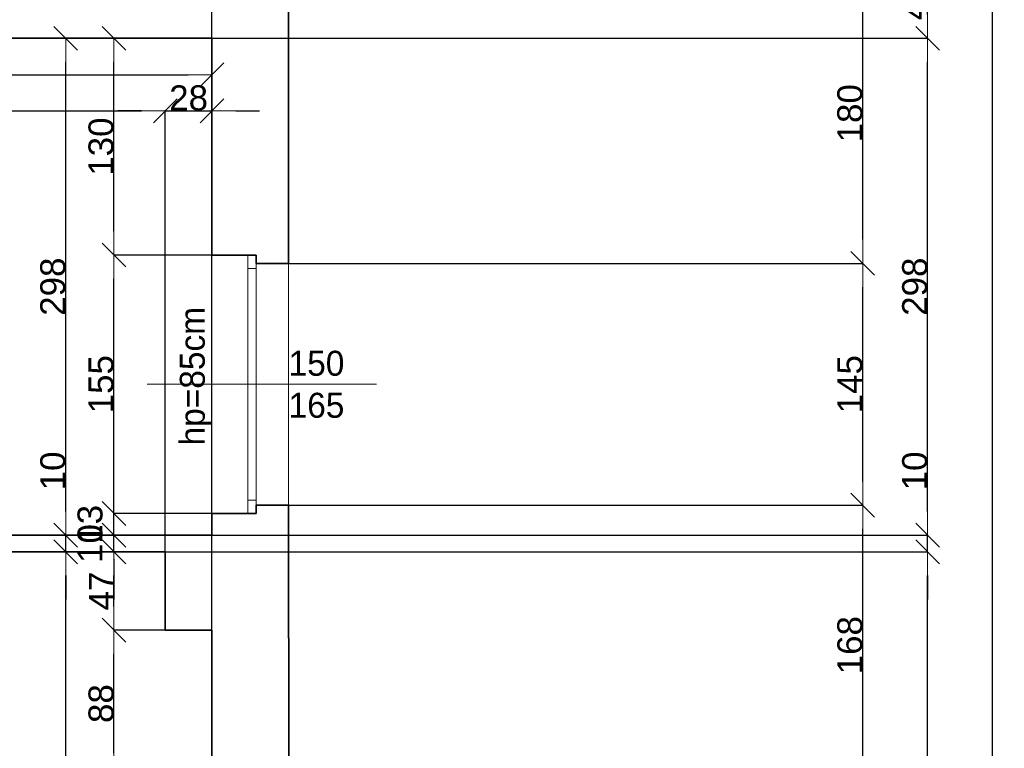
# Model space of a CAD drawing. Header units: metres. Extents: x 7506757 to 756746378, y 5735207 to 582114514.
# Tile 201 of 256: x 7556670 to 7562578, y 5901208 to 5905577. Entities that reach past the tile are written whole.
import ezdxf

# ---------------------------------------------------------------- set-up
doc = ezdxf.new("R2010")
doc.units = ezdxf.units.M
doc.header["$MEASUREMENT"] = 0
doc.header["$PDMODE"] = 2
doc.layers.get('0').update_dxf_attribs({"color": 250, "linetype": 'CONTINUOUS', "lineweight": 100, "plot": 0})
doc.layers.get('Defpoints').update_dxf_attribs({"linetype": 'CONTINUOUS'})
for name, color, linetype, lineweight in [('M_OCIANA6', 5, 'CONTINUOUS', 35), ('M_OPISY141', 7, 'CONTINUOUS', 0), ('m_umeblowanie1', 7, 'CONTINUOUS', 13), ('opis1', 7, 'CONTINUOUS', 13)]:
    doc.layers.add(name, color=color, linetype=linetype, lineweight=lineweight)
doc.layers.add('PWYMIAR', color=7, linetype='CONTINUOUS')
doc.styles.add('GENERATED_STYLE_1', font='arial.ttf')
doc.styles.add('GENERATED_STYLE_2', font='txt')
doc.dimstyles.new('GENERATED_STYLE__1', dxfattribs={"dimtxt": 150, "dimasz": 142.5, "dimexe": 0.18, "dimexo": 0, "dimgap": 0.09, "dimtad": 1, "dimdec": 0, "dimlfac": 0.1, "dimzin": 0, "dimdsep": 46, "dimtxsty": 'GENERATED_STYLE_1', "dimblk": 'ARROWHEAD_6', "dimblk1": 'ARROWHEAD_6', "dimblk2": 'ARROWHEAD_6', "dimcen": 0.09, "dimclrd": 251, "dimclre": 251, "dimclrt": 7, "dimazin": 0, "dimtfac": 1, "dimtdec": 4, "dimtmove": 0, "dimatfit": 3, "dimfxl": 0, "dimtolj": 1, "dimtzin": 0, "dimarcsym": 0})
doc.dimstyles.new('GENERATED_STYLE__2', dxfattribs={"dimtxt": 150, "dimasz": 142.5, "dimexe": 0.18, "dimexo": 0, "dimgap": 0.09, "dimtad": 1, "dimtih": 1, "dimtoh": 1, "dimdec": 0, "dimlfac": 0.1, "dimzin": 0, "dimdsep": 46, "dimtxsty": 'GENERATED_STYLE_1', "dimblk": 'ARROWHEAD_6', "dimblk1": 'ARROWHEAD_6', "dimblk2": 'ARROWHEAD_6', "dimcen": 0.09, "dimclrd": 251, "dimclre": 251, "dimclrt": 7, "dimazin": 0, "dimtfac": 1, "dimtdec": 4, "dimtmove": 0, "dimatfit": 3, "dimfxl": 0, "dimtolj": 1, "dimtzin": 0, "dimarcsym": 0})
doc.dimstyles.new('GENERATED_STYLE__3', dxfattribs={"dimtxt": 150, "dimasz": 142.5, "dimexe": 0.18, "dimexo": 0, "dimgap": 0.09, "dimtad": 1, "dimdec": 0, "dimlfac": 0.1, "dimzin": 0, "dimdsep": 46, "dimtxsty": 'GENERATED_STYLE_1', "dimblk": 'ARROWHEAD_6', "dimblk1": 'ARROWHEAD_6', "dimblk2": 'ARROWHEAD_6', "dimcen": 0.09, "dimclrd": 251, "dimclre": 251, "dimclrt": 7, "dimazin": 0, "dimtfac": 1, "dimtdec": 4, "dimtmove": 2, "dimatfit": 3, "dimfxl": 0, "dimtolj": 1, "dimtzin": 0, "dimarcsym": 0})
doc.dimstyles.new('GENERATED_STYLE__4', dxfattribs={"dimtxt": 150, "dimasz": 142.5, "dimexe": 0.18, "dimexo": 0, "dimgap": 0.09, "dimtad": 1, "dimtih": 1, "dimtoh": 1, "dimdec": 0, "dimlfac": 0.1, "dimzin": 0, "dimdsep": 46, "dimtxsty": 'GENERATED_STYLE_1', "dimblk": 'ARROWHEAD_6', "dimblk1": 'ARROWHEAD_6', "dimblk2": 'ARROWHEAD_6', "dimcen": 0.09, "dimclrd": 251, "dimclre": 251, "dimclrt": 7, "dimazin": 0, "dimtfac": 1, "dimtdec": 4, "dimtmove": 2, "dimatfit": 3, "dimfxl": 0, "dimtolj": 1, "dimtzin": 0, "dimarcsym": 0})

# ---------------------------------------------------------------- blocks, each defined once
blk = doc.blocks.new('ARROWHEAD_6')
at = {"color": 0, "linetype": 'Continuous', "lineweight": 0}
for p, q in [((-0.5, -0.5), (0.5, 0.5)), ((0, 0), (-1, 0))]:
    blk.add_line(p, q, dxfattribs=at)
blk = doc.blocks.new('*D5100')
at = {"layer": 'Defpoints', "color": 0, "linetype": 'Continuous', "transparency": 16777216}
for p in [(7557235.2, 5901915.6), (7557823.4, 5901915.6), (7557823.4, 5901035.6)]:
    blk.add_point(p, dxfattribs=at)
at = {"layer": 'PWYMIAR', "color": 251, "linetype": 'Continuous', "lineweight": -2, "transparency": 16777216}
for p, q in [((7557823.4, 5901915.6), (7557235.1, 5901915.6)), ((7557235.2, 5901178.1), (7557235.2, 5901773.1)), ((7557823.4, 5901035.6), (7557235.1, 5901035.6))]:
    blk.add_line(p, q, dxfattribs=at)
at = {"layer": 'PWYMIAR', "color": 251, "linetype": 'Continuous', "lineweight": -2, "transparency": 16777216, "xscale": 142.5, "yscale": 142.5, "zscale": 142.5}
for p, rotation in [((7557235.2, 5901915.6), 90), ((7557235.2, 5901035.6), 270)]:
    blk.add_blockref('ARROWHEAD_6', p, dxfattribs=dict(at, rotation=rotation))
at = {"layer": 'PWYMIAR', "color": 7, "linetype": 'Continuous', "lineweight": 13, "transparency": 16777216, "insert": (7557158.6, 5901475.6), "char_height": 150, "attachment_point": 5, "rotation": 90, "style": 'GENERATED_STYLE_1'}
blk.add_mtext('\\A1;88', dxfattribs=at)
blk = doc.blocks.new('*D5101')
at = {"layer": 'Defpoints', "color": 0, "linetype": 'Continuous', "transparency": 16777216}
for p in [(7557235.2, 5902385.6), (7557543.4, 5902385.6), (7557823.4, 5901915.6)]:
    blk.add_point(p, dxfattribs=at)
at = {"layer": 'PWYMIAR', "color": 251, "linetype": 'Continuous', "lineweight": -2, "transparency": 16777216}
for p, q in [((7557543.4, 5902385.6), (7557235.1, 5902385.6)), ((7557235.2, 5902058.1), (7557235.2, 5902243.1)), ((7557823.4, 5901915.6), (7557235.1, 5901915.6))]:
    blk.add_line(p, q, dxfattribs=at)
at = {"layer": 'PWYMIAR', "color": 251, "linetype": 'Continuous', "lineweight": -2, "transparency": 16777216, "xscale": 142.5, "yscale": 142.5, "zscale": 142.5}
for p, rotation in [((7557235.2, 5902385.6), 90), ((7557235.2, 5901915.6), 270)]:
    blk.add_blockref('ARROWHEAD_6', p, dxfattribs=dict(at, rotation=rotation))
at = {"layer": 'PWYMIAR', "color": 7, "linetype": 'Continuous', "lineweight": 13, "transparency": 16777216, "insert": (7557160.1, 5902150.6), "char_height": 150, "attachment_point": 5, "rotation": 90, "style": 'GENERATED_STYLE_1'}
blk.add_mtext('\\A1;47', dxfattribs=at)
blk = doc.blocks.new('*D5102')
at = {"layer": 'Defpoints', "color": 0, "linetype": 'Continuous', "transparency": 16777216}
for p in [(7557235.2, 5902485.6), (7557823.4, 5902485.6), (7557543.4, 5902385.6)]:
    blk.add_point(p, dxfattribs=at)
at = {"layer": 'PWYMIAR', "color": 251, "linetype": 'Continuous', "lineweight": -2, "transparency": 16777216}
for p, q in [((7557235.2, 5902628.1), (7557235.2, 5902770.6)), ((7557823.4, 5902485.6), (7557235.1, 5902485.6)), ((7557235.2, 5902385.6), (7557235.2, 5902485.6)), ((7557543.4, 5902385.6), (7557235.1, 5902385.6)), ((7557235.2, 5902243.1), (7557235.2, 5902100.6))]:
    blk.add_line(p, q, dxfattribs=at)
at = {"layer": 'PWYMIAR', "color": 251, "linetype": 'Continuous', "lineweight": -2, "transparency": 16777216, "xscale": 142.5, "yscale": 142.5, "zscale": 142.5}
for p, rotation in [((7557235.2, 5902485.6), 270), ((7557235.2, 5902385.6), 90)]:
    blk.add_blockref('ARROWHEAD_6', p, dxfattribs=dict(at, rotation=rotation))
at = {"layer": 'PWYMIAR', "color": 7, "linetype": 'Continuous', "lineweight": 13, "transparency": 16777216, "insert": (7557092.7, 5902435.6), "char_height": 150, "attachment_point": 5, "rotation": 90, "style": 'GENERATED_STYLE_1'}
blk.add_mtext('\\A1;10', dxfattribs=at)
blk = doc.blocks.new('*D5103')
at = {"layer": 'Defpoints', "color": 0, "linetype": 'Continuous', "transparency": 16777216}
for p in [(7557235.2, 5902615.6), (7557823.4, 5902615.6), (7557823.4, 5902485.6)]:
    blk.add_point(p, dxfattribs=at)
at = {"layer": 'PWYMIAR', "color": 251, "linetype": 'Continuous', "lineweight": -2, "transparency": 16777216}
for p, q in [((7557235.2, 5902758.1), (7557235.2, 5902900.6)), ((7557823.4, 5902615.6), (7557235.1, 5902615.6)), ((7557235.2, 5902485.6), (7557235.2, 5902615.6)), ((7557823.4, 5902485.6), (7557235.1, 5902485.6)), ((7557235.2, 5902343.1), (7557235.2, 5902200.6))]:
    blk.add_line(p, q, dxfattribs=at)
at = {"layer": 'PWYMIAR', "color": 251, "linetype": 'Continuous', "lineweight": -2, "transparency": 16777216, "xscale": 142.5, "yscale": 142.5, "zscale": 142.5}
for p, rotation in [((7557235.2, 5902615.6), 270), ((7557235.2, 5902485.6), 90)]:
    blk.add_blockref('ARROWHEAD_6', p, dxfattribs=dict(at, rotation=rotation))
at = {"layer": 'PWYMIAR', "color": 7, "linetype": 'Continuous', "lineweight": 13, "transparency": 16777216, "insert": (7557092.7, 5902550.6), "char_height": 150, "attachment_point": 5, "rotation": 90, "style": 'GENERATED_STYLE_1'}
blk.add_mtext('\\A1;13', dxfattribs=at)
blk = doc.blocks.new('*D5104')
at = {"layer": 'Defpoints', "color": 0, "linetype": 'Continuous', "transparency": 16777216}
for p in [(7557235.2, 5904165.6), (7557823.4, 5904165.6), (7557823.4, 5902615.6)]:
    blk.add_point(p, dxfattribs=at)
at = {"layer": 'PWYMIAR', "color": 251, "linetype": 'Continuous', "lineweight": -2, "transparency": 16777216}
for p, q in [((7557823.4, 5904165.6), (7557235.1, 5904165.6)), ((7557235.2, 5902758.1), (7557235.2, 5904023.1)), ((7557823.4, 5902615.6), (7557235.1, 5902615.6))]:
    blk.add_line(p, q, dxfattribs=at)
at = {"layer": 'PWYMIAR', "color": 251, "linetype": 'Continuous', "lineweight": -2, "transparency": 16777216, "xscale": 142.5, "yscale": 142.5, "zscale": 142.5}
for p, rotation in [((7557235.2, 5904165.6), 90), ((7557235.2, 5902615.6), 270)]:
    blk.add_blockref('ARROWHEAD_6', p, dxfattribs=dict(at, rotation=rotation))
at = {"layer": 'PWYMIAR', "color": 7, "linetype": 'Continuous', "lineweight": 13, "transparency": 16777216, "insert": (7557158.6, 5903390.6), "char_height": 150, "attachment_point": 5, "rotation": 90, "style": 'GENERATED_STYLE_1'}
blk.add_mtext('\\A1;155', dxfattribs=at)
blk = doc.blocks.new('*D5105')
at = {"layer": 'Defpoints', "color": 0, "linetype": 'Continuous', "transparency": 16777216}
for p in [(7557235.2, 5905465.6), (7557823.4, 5905465.6), (7557823.4, 5904165.6)]:
    blk.add_point(p, dxfattribs=at)
at = {"layer": 'PWYMIAR', "color": 251, "linetype": 'Continuous', "lineweight": -2, "transparency": 16777216}
for p, q in [((7557823.4, 5905465.6), (7557235.1, 5905465.6)), ((7557235.2, 5904308.1), (7557235.2, 5905323.1)), ((7557823.4, 5904165.6), (7557235.1, 5904165.6))]:
    blk.add_line(p, q, dxfattribs=at)
at = {"layer": 'PWYMIAR', "color": 251, "linetype": 'Continuous', "lineweight": -2, "transparency": 16777216, "xscale": 142.5, "yscale": 142.5, "zscale": 142.5}
for p, rotation in [((7557235.2, 5905465.6), 90), ((7557235.2, 5904165.6), 270)]:
    blk.add_blockref('ARROWHEAD_6', p, dxfattribs=dict(at, rotation=rotation))
at = {"layer": 'PWYMIAR', "color": 7, "linetype": 'Continuous', "lineweight": 13, "transparency": 16777216, "insert": (7557158.5, 5904815.6), "char_height": 150, "attachment_point": 5, "rotation": 90, "style": 'GENERATED_STYLE_1'}
blk.add_mtext('\\A1;130', dxfattribs=at)
blk = doc.blocks.new('*D5109')
at = {"layer": 'Defpoints', "color": 0, "linetype": 'Continuous', "transparency": 16777216}
for p in [(7556945.8, 5902385.6), (7557543.4, 5902385.6), (7557823.4, 5898975.6)]:
    blk.add_point(p, dxfattribs=at)
at = {"layer": 'PWYMIAR', "color": 251, "linetype": 'Continuous', "lineweight": -2, "transparency": 16777216}
for p, q in [((7557543.4, 5902385.6), (7556945.6, 5902385.6)), ((7556945.8, 5899118.1), (7556945.8, 5902243.1)), ((7557823.4, 5898975.6), (7556945.6, 5898975.6))]:
    blk.add_line(p, q, dxfattribs=at)
at = {"layer": 'PWYMIAR', "color": 251, "linetype": 'Continuous', "lineweight": -2, "transparency": 16777216, "xscale": 142.5, "yscale": 142.5, "zscale": 142.5}
for p, rotation in [((7556945.8, 5902385.6), 90), ((7556945.8, 5898975.6), 270)]:
    blk.add_blockref('ARROWHEAD_6', p, dxfattribs=dict(at, rotation=rotation))
at = {"layer": 'PWYMIAR', "color": 7, "linetype": 'Continuous', "lineweight": 13, "transparency": 16777216, "insert": (7556869.1, 5900680.6), "char_height": 150, "attachment_point": 5, "rotation": 90, "style": 'GENERATED_STYLE_1'}
blk.add_mtext('\\A1;341', dxfattribs=at)
blk = doc.blocks.new('*D5110')
at = {"layer": 'Defpoints', "color": 0, "linetype": 'Continuous', "transparency": 16777216}
for p in [(7556945.8, 5902485.6), (7557823.4, 5902485.6), (7557543.4, 5902385.6)]:
    blk.add_point(p, dxfattribs=at)
at = {"layer": 'PWYMIAR', "color": 251, "linetype": 'Continuous', "lineweight": -2, "transparency": 16777216}
for p, q in [((7556945.8, 5902628.1), (7556945.8, 5902971)), ((7557823.4, 5902485.6), (7556945.6, 5902485.6)), ((7556945.8, 5902385.6), (7556945.8, 5902485.6)), ((7557543.4, 5902385.6), (7556945.6, 5902385.6)), ((7556945.8, 5902243.1), (7556945.8, 5902100.6))]:
    blk.add_line(p, q, dxfattribs=at)
at = {"layer": 'PWYMIAR', "color": 251, "linetype": 'Continuous', "lineweight": -2, "transparency": 16777216, "xscale": 142.5, "yscale": 142.5, "zscale": 142.5}
for p, rotation in [((7556945.8, 5902485.6), 270), ((7556945.8, 5902385.6), 90)]:
    blk.add_blockref('ARROWHEAD_6', p, dxfattribs=dict(at, rotation=rotation))
at = {"layer": 'PWYMIAR', "color": 7, "linetype": 'Continuous', "lineweight": 13, "transparency": 16777216, "insert": (7556869.1, 5902870.8), "char_height": 150, "attachment_point": 5, "rotation": 90, "style": 'GENERATED_STYLE_1'}
blk.add_mtext('\\A1;10', dxfattribs=at)
blk = doc.blocks.new('*D5111')
at = {"layer": 'Defpoints', "color": 0, "linetype": 'Continuous', "transparency": 16777216}
for p in [(7556945.8, 5905465.6), (7557823.4, 5905465.6), (7557823.4, 5902485.6)]:
    blk.add_point(p, dxfattribs=at)
at = {"layer": 'PWYMIAR', "color": 251, "linetype": 'Continuous', "lineweight": -2, "transparency": 16777216}
for p, q in [((7557823.4, 5905465.6), (7556945.6, 5905465.6)), ((7556945.8, 5902628.1), (7556945.8, 5905323.1)), ((7557823.4, 5902485.6), (7556945.6, 5902485.6))]:
    blk.add_line(p, q, dxfattribs=at)
at = {"layer": 'PWYMIAR', "color": 251, "linetype": 'Continuous', "lineweight": -2, "transparency": 16777216, "xscale": 142.5, "yscale": 142.5, "zscale": 142.5}
for p, rotation in [((7556945.8, 5905465.6), 90), ((7556945.8, 5902485.6), 270)]:
    blk.add_blockref('ARROWHEAD_6', p, dxfattribs=dict(at, rotation=rotation))
at = {"layer": 'PWYMIAR', "color": 7, "linetype": 'Continuous', "lineweight": 13, "transparency": 16777216, "insert": (7556869.1, 5903975.6), "char_height": 150, "attachment_point": 5, "rotation": 90, "style": 'GENERATED_STYLE_1'}
blk.add_mtext('\\A1;298', dxfattribs=at)
blk = doc.blocks.new('*D5130')
at = {"layer": 'Defpoints', "color": 0, "linetype": 'Continuous', "transparency": 16777216}
for p in [(7557543.4, 5905030.4), (7554363.4, 5902385.6), (7557543.4, 5902385.6)]:
    blk.add_point(p, dxfattribs=at)
at = {"layer": 'PWYMIAR', "color": 251, "linetype": 'Continuous', "lineweight": -2, "transparency": 16777216}
for p, q in [((7554363.4, 5902385.6), (7554363.4, 5905030.6)), ((7554505.9, 5905030.4), (7557400.9, 5905030.4)), ((7557543.4, 5902385.6), (7557543.4, 5905030.6))]:
    blk.add_line(p, q, dxfattribs=at)
at = {"layer": 'PWYMIAR', "color": 251, "linetype": 'Continuous', "lineweight": -2, "transparency": 16777216, "xscale": 142.5, "yscale": 142.5, "zscale": 142.5, "rotation": 180}
blk.add_blockref('ARROWHEAD_6', (7554363.4, 5905030.4), dxfattribs=at)
at = {"layer": 'PWYMIAR', "color": 251, "linetype": 'Continuous', "lineweight": -2, "transparency": 16777216, "xscale": 142.5, "yscale": 142.5, "zscale": 142.5}
blk.add_blockref('ARROWHEAD_6', (7557543.4, 5905030.4), dxfattribs=at)
at = {"layer": 'PWYMIAR', "color": 7, "linetype": 'Continuous', "lineweight": 13, "transparency": 16777216, "insert": (7555953.4, 5905107.1), "char_height": 150, "attachment_point": 5, "style": 'GENERATED_STYLE_1'}
blk.add_mtext('\\A1;318', dxfattribs=at)
blk = doc.blocks.new('*D5131')
at = {"layer": 'Defpoints', "color": 0, "linetype": 'Continuous', "transparency": 16777216}
for p in [(7557823.4, 5905030.4), (7557543.4, 5902385.6), (7557823.4, 5901915.6)]:
    blk.add_point(p, dxfattribs=at)
at = {"layer": 'PWYMIAR', "color": 251, "linetype": 'Continuous', "lineweight": -2, "transparency": 16777216}
for p, q in [((7557400.9, 5905030.4), (7557258.4, 5905030.4)), ((7557543.4, 5902385.6), (7557543.4, 5905030.6)), ((7557543.4, 5905030.4), (7557823.4, 5905030.4)), ((7557823.4, 5901915.6), (7557823.4, 5905030.6)), ((7557965.9, 5905030.4), (7558108.4, 5905030.4))]:
    blk.add_line(p, q, dxfattribs=at)
at = {"layer": 'PWYMIAR', "color": 251, "linetype": 'Continuous', "lineweight": -2, "transparency": 16777216, "xscale": 142.5, "yscale": 142.5, "zscale": 142.5}
blk.add_blockref('ARROWHEAD_6', (7557543.4, 5905030.4), dxfattribs=at)
at = {"layer": 'PWYMIAR', "color": 251, "linetype": 'Continuous', "lineweight": -2, "transparency": 16777216, "xscale": 142.5, "yscale": 142.5, "zscale": 142.5, "rotation": 180}
blk.add_blockref('ARROWHEAD_6', (7557823.4, 5905030.4), dxfattribs=at)
at = {"layer": 'PWYMIAR', "color": 7, "linetype": 'Continuous', "lineweight": 13, "transparency": 16777216, "insert": (7557683.4, 5905107.1), "char_height": 150, "attachment_point": 5, "style": 'GENERATED_STYLE_1'}
blk.add_mtext('\\A1;28', dxfattribs=at)
blk = doc.blocks.new('*D5259')
at = {"layer": 'Defpoints', "color": 0, "linetype": 'Continuous', "transparency": 16777216}
for p in [(7552563.4, 5905465.6), (7557823.4, 5905465.6), (7557823.4, 5905246.9)]:
    blk.add_point(p, dxfattribs=at)
at = {"layer": 'PWYMIAR', "color": 251, "linetype": 'Continuous', "lineweight": -2, "transparency": 16777216}
for p, q in [((7552563.4, 5905465.6), (7552563.4, 5905246.7)), ((7557823.4, 5905465.6), (7557823.4, 5905246.7)), ((7552705.9, 5905246.9), (7557680.9, 5905246.9))]:
    blk.add_line(p, q, dxfattribs=at)
at = {"layer": 'PWYMIAR', "color": 251, "linetype": 'Continuous', "lineweight": -2, "transparency": 16777216, "xscale": 142.5, "yscale": 142.5, "zscale": 142.5, "rotation": 180}
blk.add_blockref('ARROWHEAD_6', (7552563.4, 5905246.9), dxfattribs=at)
at = {"layer": 'PWYMIAR', "color": 251, "linetype": 'Continuous', "lineweight": -2, "transparency": 16777216, "xscale": 142.5, "yscale": 142.5, "zscale": 142.5}
blk.add_blockref('ARROWHEAD_6', (7557823.4, 5905246.9), dxfattribs=at)
at = {"layer": 'PWYMIAR', "color": 7, "linetype": 'Continuous', "lineweight": 13, "transparency": 16777216, "insert": (7555193.4, 5905323.6), "char_height": 150, "attachment_point": 5, "style": 'GENERATED_STYLE_1'}
blk.add_mtext('\\A1;526', dxfattribs=at)
blk = doc.blocks.new('*D5338')
at = {"layer": 'Defpoints', "color": 0, "linetype": 'Continuous', "transparency": 16777216}
for p in [(7557823.4, 5909716.2), (7552563.4, 5905465.6), (7557823.4, 5905465.6)]:
    blk.add_point(p, dxfattribs=at)
at = {"layer": 'PWYMIAR', "color": 251, "linetype": 'Continuous', "lineweight": -2, "transparency": 16777216}
for p, q in [((7552563.4, 5905465.6), (7552563.4, 5909716.3)), ((7552705.9, 5909716.2), (7557680.9, 5909716.2)), ((7557823.4, 5905465.6), (7557823.4, 5909716.3))]:
    blk.add_line(p, q, dxfattribs=at)
at = {"layer": 'PWYMIAR', "color": 251, "linetype": 'Continuous', "lineweight": -2, "transparency": 16777216, "xscale": 142.5, "yscale": 142.5, "zscale": 142.5, "rotation": 180}
blk.add_blockref('ARROWHEAD_6', (7552563.4, 5909716.2), dxfattribs=at)
at = {"layer": 'PWYMIAR', "color": 251, "linetype": 'Continuous', "lineweight": -2, "transparency": 16777216, "xscale": 142.5, "yscale": 142.5, "zscale": 142.5}
blk.add_blockref('ARROWHEAD_6', (7557823.4, 5909716.2), dxfattribs=at)
at = {"layer": 'PWYMIAR', "color": 7, "linetype": 'Continuous', "lineweight": 13, "transparency": 16777216, "insert": (7555193.4, 5909792.8), "char_height": 150, "attachment_point": 5, "style": 'GENERATED_STYLE_1'}
blk.add_mtext('\\A1;526', dxfattribs=at)
blk = doc.blocks.new('*D5339')
at = {"layer": 'Defpoints', "color": 0, "linetype": 'Continuous', "transparency": 16777216}
for p in [(7558283.4, 5909716.2), (7558283.4, 5905915.6), (7557823.4, 5905465.6)]:
    blk.add_point(p, dxfattribs=at)
at = {"layer": 'PWYMIAR', "color": 251, "linetype": 'Continuous', "lineweight": -2, "transparency": 16777216}
for p, q in [((7557823.4, 5905465.6), (7557823.4, 5909716.3)), ((7557965.9, 5909716.2), (7558140.9, 5909716.2)), ((7558283.4, 5905915.6), (7558283.4, 5909716.3))]:
    blk.add_line(p, q, dxfattribs=at)
at = {"layer": 'PWYMIAR', "color": 251, "linetype": 'Continuous', "lineweight": -2, "transparency": 16777216, "xscale": 142.5, "yscale": 142.5, "zscale": 142.5, "rotation": 180}
blk.add_blockref('ARROWHEAD_6', (7557823.4, 5909716.2), dxfattribs=at)
at = {"layer": 'PWYMIAR', "color": 251, "linetype": 'Continuous', "lineweight": -2, "transparency": 16777216, "xscale": 142.5, "yscale": 142.5, "zscale": 142.5}
blk.add_blockref('ARROWHEAD_6', (7558283.4, 5909716.2), dxfattribs=at)
at = {"layer": 'PWYMIAR', "color": 7, "linetype": 'Continuous', "lineweight": 13, "transparency": 16777216, "insert": (7558053.4, 5909792.8), "char_height": 150, "attachment_point": 5, "style": 'GENERATED_STYLE_1'}
blk.add_mtext('\\A1;46', dxfattribs=at)
blk = doc.blocks.new('*D5388')
at = {"layer": 'Defpoints', "color": 0, "linetype": 'Continuous', "transparency": 16777216}
for p in [(7558283.4, 5902665.6), (7561728.6, 5902665.6), (7558285.9, 5900985.6)]:
    blk.add_point(p, dxfattribs=at)
at = {"layer": 'PWYMIAR', "color": 251, "linetype": 'Continuous', "lineweight": -2, "transparency": 16777216}
for p, q in [((7558283.4, 5902665.6), (7561728.8, 5902665.6)), ((7561728.6, 5901128.1), (7561728.6, 5902523.1)), ((7558285.9, 5900985.6), (7561728.8, 5900985.6))]:
    blk.add_line(p, q, dxfattribs=at)
at = {"layer": 'PWYMIAR', "color": 251, "linetype": 'Continuous', "lineweight": -2, "transparency": 16777216, "xscale": 142.5, "yscale": 142.5, "zscale": 142.5}
for p, rotation in [((7561728.6, 5902665.6), 90), ((7561728.6, 5900985.6), 270)]:
    blk.add_blockref('ARROWHEAD_6', p, dxfattribs=dict(at, rotation=rotation))
at = {"layer": 'PWYMIAR', "color": 7, "linetype": 'Continuous', "lineweight": 13, "transparency": 16777216, "insert": (7561652, 5901825.6), "char_height": 150, "attachment_point": 5, "rotation": 90, "style": 'GENERATED_STYLE_1'}
blk.add_mtext('\\A1;168', dxfattribs=at)
blk = doc.blocks.new('*D5389')
at = {"layer": 'Defpoints', "color": 0, "linetype": 'Continuous', "transparency": 16777216}
for p in [(7558283.4, 5904115.6), (7561728.6, 5904115.6), (7558283.4, 5902665.6)]:
    blk.add_point(p, dxfattribs=at)
at = {"layer": 'PWYMIAR', "color": 251, "linetype": 'Continuous', "lineweight": -2, "transparency": 16777216}
for p, q in [((7558283.4, 5904115.6), (7561728.8, 5904115.6)), ((7561728.6, 5902808.1), (7561728.6, 5903973.1)), ((7558283.4, 5902665.6), (7561728.8, 5902665.6))]:
    blk.add_line(p, q, dxfattribs=at)
at = {"layer": 'PWYMIAR', "color": 251, "linetype": 'Continuous', "lineweight": -2, "transparency": 16777216, "xscale": 142.5, "yscale": 142.5, "zscale": 142.5}
for p, rotation in [((7561728.6, 5904115.6), 90), ((7561728.6, 5902665.6), 270)]:
    blk.add_blockref('ARROWHEAD_6', p, dxfattribs=dict(at, rotation=rotation))
at = {"layer": 'PWYMIAR', "color": 7, "linetype": 'Continuous', "lineweight": 13, "transparency": 16777216, "insert": (7561652, 5903390.6), "char_height": 150, "attachment_point": 5, "rotation": 90, "style": 'GENERATED_STYLE_1'}
blk.add_mtext('\\A1;145', dxfattribs=at)
blk = doc.blocks.new('*D5390')
at = {"layer": 'Defpoints', "color": 0, "linetype": 'Continuous', "transparency": 16777216}
for p in [(7558283.4, 5905915.6), (7561728.6, 5905915.6), (7558283.4, 5904115.6)]:
    blk.add_point(p, dxfattribs=at)
at = {"layer": 'PWYMIAR', "color": 251, "linetype": 'Continuous', "lineweight": -2, "transparency": 16777216}
for p, q in [((7558283.4, 5905915.6), (7561728.8, 5905915.6)), ((7561728.6, 5904258.1), (7561728.6, 5905773.1)), ((7558283.4, 5904115.6), (7561728.8, 5904115.6))]:
    blk.add_line(p, q, dxfattribs=at)
at = {"layer": 'PWYMIAR', "color": 251, "linetype": 'Continuous', "lineweight": -2, "transparency": 16777216, "xscale": 142.5, "yscale": 142.5, "zscale": 142.5}
for p, rotation in [((7561728.6, 5905915.6), 90), ((7561728.6, 5904115.6), 270)]:
    blk.add_blockref('ARROWHEAD_6', p, dxfattribs=dict(at, rotation=rotation))
at = {"layer": 'PWYMIAR', "color": 7, "linetype": 'Continuous', "lineweight": 13, "transparency": 16777216, "insert": (7561652, 5905015.6), "char_height": 150, "attachment_point": 5, "rotation": 90, "style": 'GENERATED_STYLE_1'}
blk.add_mtext('\\A1;180', dxfattribs=at)
blk = doc.blocks.new('*D5399')
at = {"layer": 'Defpoints', "color": 0, "linetype": 'Continuous', "transparency": 16777216}
for p in [(7557543.4, 5902385.6), (7562117.8, 5902385.6), (7557823.4, 5898975.6)]:
    blk.add_point(p, dxfattribs=at)
at = {"layer": 'PWYMIAR', "color": 251, "linetype": 'Continuous', "lineweight": -2, "transparency": 16777216}
for p, q in [((7557543.4, 5902385.6), (7562118, 5902385.6)), ((7562117.8, 5899118.1), (7562117.8, 5902243.1)), ((7557823.4, 5898975.6), (7562118, 5898975.6))]:
    blk.add_line(p, q, dxfattribs=at)
at = {"layer": 'PWYMIAR', "color": 251, "linetype": 'Continuous', "lineweight": -2, "transparency": 16777216, "xscale": 142.5, "yscale": 142.5, "zscale": 142.5}
for p, rotation in [((7562117.8, 5902385.6), 90), ((7562117.8, 5898975.6), 270)]:
    blk.add_blockref('ARROWHEAD_6', p, dxfattribs=dict(at, rotation=rotation))
at = {"layer": 'PWYMIAR', "color": 7, "linetype": 'Continuous', "lineweight": 13, "transparency": 16777216, "insert": (7562041.1, 5900680.6), "char_height": 150, "attachment_point": 5, "rotation": 90, "style": 'GENERATED_STYLE_1'}
blk.add_mtext('\\A1;341', dxfattribs=at)
blk = doc.blocks.new('*D5400')
at = {"layer": 'Defpoints', "color": 0, "linetype": 'Continuous', "transparency": 16777216}
for p in [(7557823.4, 5902485.6), (7562117.8, 5902485.6), (7557543.4, 5902385.6)]:
    blk.add_point(p, dxfattribs=at)
at = {"layer": 'PWYMIAR', "color": 251, "linetype": 'Continuous', "lineweight": -2, "transparency": 16777216}
for p, q in [((7562117.8, 5902628.1), (7562117.8, 5902971)), ((7557823.4, 5902485.6), (7562118, 5902485.6)), ((7562117.8, 5902385.6), (7562117.8, 5902485.6)), ((7557543.4, 5902385.6), (7562118, 5902385.6)), ((7562117.8, 5902243.1), (7562117.8, 5902100.6))]:
    blk.add_line(p, q, dxfattribs=at)
at = {"layer": 'PWYMIAR', "color": 251, "linetype": 'Continuous', "lineweight": -2, "transparency": 16777216, "xscale": 142.5, "yscale": 142.5, "zscale": 142.5}
for p, rotation in [((7562117.8, 5902485.6), 270), ((7562117.8, 5902385.6), 90)]:
    blk.add_blockref('ARROWHEAD_6', p, dxfattribs=dict(at, rotation=rotation))
at = {"layer": 'PWYMIAR', "color": 7, "linetype": 'Continuous', "lineweight": 13, "transparency": 16777216, "insert": (7562041.1, 5902870.8), "char_height": 150, "attachment_point": 5, "rotation": 90, "style": 'GENERATED_STYLE_1'}
blk.add_mtext('\\A1;10', dxfattribs=at)
blk = doc.blocks.new('*D5401')
at = {"layer": 'Defpoints', "color": 0, "linetype": 'Continuous', "transparency": 16777216}
for p in [(7557823.4, 5905465.6), (7562117.8, 5905465.6), (7557823.4, 5902485.6)]:
    blk.add_point(p, dxfattribs=at)
at = {"layer": 'PWYMIAR', "color": 251, "linetype": 'Continuous', "lineweight": -2, "transparency": 16777216}
for p, q in [((7557823.4, 5905465.6), (7562118, 5905465.6)), ((7562117.8, 5902628.1), (7562117.8, 5905323.1)), ((7557823.4, 5902485.6), (7562118, 5902485.6))]:
    blk.add_line(p, q, dxfattribs=at)
at = {"layer": 'PWYMIAR', "color": 251, "linetype": 'Continuous', "lineweight": -2, "transparency": 16777216, "xscale": 142.5, "yscale": 142.5, "zscale": 142.5}
for p, rotation in [((7562117.8, 5905465.6), 90), ((7562117.8, 5902485.6), 270)]:
    blk.add_blockref('ARROWHEAD_6', p, dxfattribs=dict(at, rotation=rotation))
at = {"layer": 'PWYMIAR', "color": 7, "linetype": 'Continuous', "lineweight": 13, "transparency": 16777216, "insert": (7562041.1, 5903975.6), "char_height": 150, "attachment_point": 5, "rotation": 90, "style": 'GENERATED_STYLE_1'}
blk.add_mtext('\\A1;298', dxfattribs=at)
blk = doc.blocks.new('*D5402')
at = {"layer": 'Defpoints', "color": 0, "linetype": 'Continuous', "transparency": 16777216}
for p in [(7558283.4, 5905915.6), (7562117.8, 5905915.6), (7557823.4, 5905465.6)]:
    blk.add_point(p, dxfattribs=at)
at = {"layer": 'PWYMIAR', "color": 251, "linetype": 'Continuous', "lineweight": -2, "transparency": 16777216}
for p, q in [((7558283.4, 5905915.6), (7562118, 5905915.6)), ((7562117.8, 5905608.1), (7562117.8, 5905773.1)), ((7557823.4, 5905465.6), (7562118, 5905465.6))]:
    blk.add_line(p, q, dxfattribs=at)
at = {"layer": 'PWYMIAR', "color": 251, "linetype": 'Continuous', "lineweight": -2, "transparency": 16777216, "xscale": 142.5, "yscale": 142.5, "zscale": 142.5}
for p, rotation in [((7562117.8, 5905915.6), 90), ((7562117.8, 5905465.6), 270)]:
    blk.add_blockref('ARROWHEAD_6', p, dxfattribs=dict(at, rotation=rotation))
at = {"layer": 'PWYMIAR', "color": 7, "linetype": 'Continuous', "lineweight": 13, "transparency": 16777216, "insert": (7562041.4, 5905690.6), "char_height": 150, "attachment_point": 5, "rotation": 90, "style": 'GENERATED_STYLE_1'}
blk.add_mtext('\\A1;45', dxfattribs=at)
blk = doc.blocks.new('*D5405')
at = {"layer": 'Defpoints', "color": 0, "linetype": 'Continuous', "transparency": 16777216}
for p in [(7558283.4, 5905915.6), (7562507, 5905915.6), (7558283.4, 5888615.6)]:
    blk.add_point(p, dxfattribs=at)
at = {"layer": 'PWYMIAR', "color": 251, "linetype": 'Continuous', "lineweight": -2, "transparency": 16777216}
for p, q in [((7558283.4, 5905915.6), (7562507.1, 5905915.6)), ((7562507, 5888758.1), (7562507, 5905773.1)), ((7558283.4, 5888615.6), (7562507.1, 5888615.6))]:
    blk.add_line(p, q, dxfattribs=at)
at = {"layer": 'PWYMIAR', "color": 251, "linetype": 'Continuous', "lineweight": -2, "transparency": 16777216, "xscale": 142.5, "yscale": 142.5, "zscale": 142.5}
for p, rotation in [((7562507, 5905915.6), 90), ((7562507, 5888615.6), 270)]:
    blk.add_blockref('ARROWHEAD_6', p, dxfattribs=dict(at, rotation=rotation))
at = {"layer": 'PWYMIAR', "color": 7, "linetype": 'Continuous', "lineweight": 13, "transparency": 16777216, "insert": (7562430.2, 5897265.6), "char_height": 150, "attachment_point": 5, "rotation": 90, "style": 'GENERATED_STYLE_1'}
blk.add_mtext('\\A1;1730', dxfattribs=at)

msp = doc.modelspace()

# ---------------------------------------------------------------- linework, layer by layer
at = {"layer": 'M_OCIANA6', "linetype": 'Continuous'}
for p, q in [((7558283.4, 5905915.6), (7558283.4, 5904115.6)), ((7552563.4, 5905465.6), (7557823.4, 5905465.6)), ((7557823.4, 5905465.6), (7557823.4, 5904165.6)), ((7557823.4, 5904165.6), (7558088.2, 5904165.6)), ((7558088.2, 5904165.6), (7558088.2, 5904115.6)), ((7558088.2, 5904115.6), (7558283.4, 5904115.6)), ((7558088.2, 5902665.6), (7558283.4, 5902665.6)), ((7558088.2, 5902615.6), (7558088.2, 5902665.6)), ((7558283.4, 5902665.6), (7558285.9, 5900985.6)), ((7557823.4, 5902615.6), (7558088.2, 5902615.6)), ((7557823.4, 5902485.6), (7557823.4, 5902615.6)), ((7557823.4, 5902485.6), (7554363.4, 5902485.6)), ((7557543.4, 5902385.6), (7554363.4, 5902385.6)), ((7557543.4, 5901915.6), (7557543.4, 5902385.6)), ((7557823.4, 5901915.6), (7557543.4, 5901915.6)), ((7557823.4, 5901915.6), (7557823.4, 5901035.6)), ((7557823.4, 5901035.6), (7557823.4, 5901915.6))]:
    msp.add_line(p, q, dxfattribs=at)
at = {"layer": 'M_OPISY141', "linetype": 'Continuous'}
msp.add_line((7558811.7, 5903390.6), (7557435.6, 5903390.6), dxfattribs=at)
at = {"layer": 'm_umeblowanie1', "linetype": 'Continuous'}
for p, q in [((7557823.4, 5904165.6), (7557823.4, 5902615.6)), ((7558038.2, 5902615.6), (7558038.2, 5904165.6)), ((7558088.2, 5904085.6), (7558038.2, 5904085.6)), ((7558088.2, 5902665.6), (7558088.2, 5904115.6)), ((7558283.4, 5904115.6), (7558283.4, 5902665.6)), ((7558088.2, 5902695.6), (7558038.2, 5902695.6))]:
    msp.add_line(p, q, dxfattribs=at)

# ---------------------------------------------------------------- texts
at = {"layer": 'opis1', "linetype": 'Continuous', "insert": (7557630.6, 5903854.2), "char_height": 150, "attachment_point": 3, "rotation": 90, "style": 'GENERATED_STYLE_2'}
msp.add_mtext('{hp=85cm}', dxfattribs=at)
at = {"layer": 'opis1', "linetype": 'Continuous', "insert": (7558283.4, 5903591.4), "char_height": 150, "width": 349.992, "attachment_point": 1, "line_spacing_factor": 1.007581, "style": 'GENERATED_STYLE_2'}
msp.add_mtext('{150\\P165}', dxfattribs=at)

# ---------------------------------------------------------------- dimensions: what is measured, and where the dimension line sits
at = {"layer": 'PWYMIAR', "color": 251, "linetype": 'Continuous', "lineweight": 13}
for base, p1, p2, dimstyle, picture, middle in [((7557823.4, 5909716.2), (7552563.4, 5905465.6), (7557823.4, 5905465.6), 'GENERATED_STYLE__2', '*D5338', (7555193.4, 5909792.8)), ((7558283.4, 5909716.2), (7557823.4, 5905465.6), (7558283.4, 5905915.6), 'GENERATED_STYLE__2', '*D5339', (7558053.4, 5909792.8)), ((7557823.4, 5905246.9), (7552563.4, 5905465.6), (7557823.4, 5905465.6), 'GENERATED_STYLE__2', '*D5259', (7555193.4, 5905323.6)), ((7557543.4, 5905030.4), (7554363.4, 5902385.6), (7557543.4, 5902385.6), 'GENERATED_STYLE__2', '*D5130', (7555953.4, 5905107.1)), ((7557823.4, 5905030.4), (7557543.4, 5902385.6), (7557823.4, 5901915.6), 'GENERATED_STYLE__4', '*D5131', (7557683.4, 5905107.1))]:
    dim = msp.add_linear_dim(base=base, p1=p1, p2=p2, dimstyle=dimstyle, dxfattribs=at)
    dim.commit()
    dim.dimension.update_dxf_attribs({"geometry": picture, "text_midpoint": middle})
for base, p1, p2, dimstyle, picture, middle in [((7562117.8, 5905915.6), (7557823.4, 5905465.6), (7558283.4, 5905915.6), 'GENERATED_STYLE__1', '*D5402', (7562041.4, 5905690.6)), ((7561728.6, 5905915.6), (7558283.4, 5904115.6), (7558283.4, 5905915.6), 'GENERATED_STYLE__1', '*D5390', (7561652, 5905015.6)), ((7562507, 5905915.6), (7558283.4, 5888615.6), (7558283.4, 5905915.6), 'GENERATED_STYLE__1', '*D5405', (7562430.2, 5897265.6)), ((7556945.8, 5905465.6), (7557823.4, 5902485.6), (7557823.4, 5905465.6), 'GENERATED_STYLE__1', '*D5111', (7556869.1, 5903975.6)), ((7557235.2, 5905465.6), (7557823.4, 5904165.6), (7557823.4, 5905465.6), 'GENERATED_STYLE__1', '*D5105', (7557158.5, 5904815.6)), ((7562117.8, 5905465.6), (7557823.4, 5902485.6), (7557823.4, 5905465.6), 'GENERATED_STYLE__1', '*D5401', (7562041.1, 5903975.6)), ((7557235.2, 5904165.6), (7557823.4, 5902615.6), (7557823.4, 5904165.6), 'GENERATED_STYLE__3', '*D5104', (7557158.6, 5903390.6)), ((7561728.6, 5904115.6), (7558283.4, 5902665.6), (7558283.4, 5904115.6), 'GENERATED_STYLE__1', '*D5389', (7561652, 5903390.6)), ((7556945.8, 5902485.6), (7557543.4, 5902385.6), (7557823.4, 5902485.6), 'GENERATED_STYLE__1', '*D5110', (7556869.1, 5902870.8)), ((7562117.8, 5902485.6), (7557543.4, 5902385.6), (7557823.4, 5902485.6), 'GENERATED_STYLE__1', '*D5400', (7562041.1, 5902870.8)), ((7557235.2, 5902615.6), (7557823.4, 5902485.6), (7557823.4, 5902615.6), 'GENERATED_STYLE__3', '*D5103', (7557092.7, 5902550.6)), ((7557235.2, 5902485.6), (7557543.4, 5902385.6), (7557823.4, 5902485.6), 'GENERATED_STYLE__3', '*D5102', (7557092.7, 5902435.6)), ((7561728.6, 5902665.6), (7558285.9, 5900985.6), (7558283.4, 5902665.6), 'GENERATED_STYLE__1', '*D5388', (7561652, 5901825.6)), ((7556945.8, 5902385.6), (7557823.4, 5898975.6), (7557543.4, 5902385.6), 'GENERATED_STYLE__1', '*D5109', (7556869.1, 5900680.6)), ((7557235.2, 5902385.6), (7557823.4, 5901915.6), (7557543.4, 5902385.6), 'GENERATED_STYLE__1', '*D5101', (7557160.1, 5902150.6)), ((7562117.8, 5902385.6), (7557823.4, 5898975.6), (7557543.4, 5902385.6), 'GENERATED_STYLE__1', '*D5399', (7562041.1, 5900680.6)), ((7557235.2, 5901915.6), (7557823.4, 5901035.6), (7557823.4, 5901915.6), 'GENERATED_STYLE__1', '*D5100', (7557158.6, 5901475.6))]:
    dim = msp.add_linear_dim(base=base, p1=p1, p2=p2, angle=90, dimstyle=dimstyle, dxfattribs=at)
    dim.commit()
    dim.dimension.update_dxf_attribs({"geometry": picture, "text_midpoint": middle})

doc.saveas('drawing.dxf')
